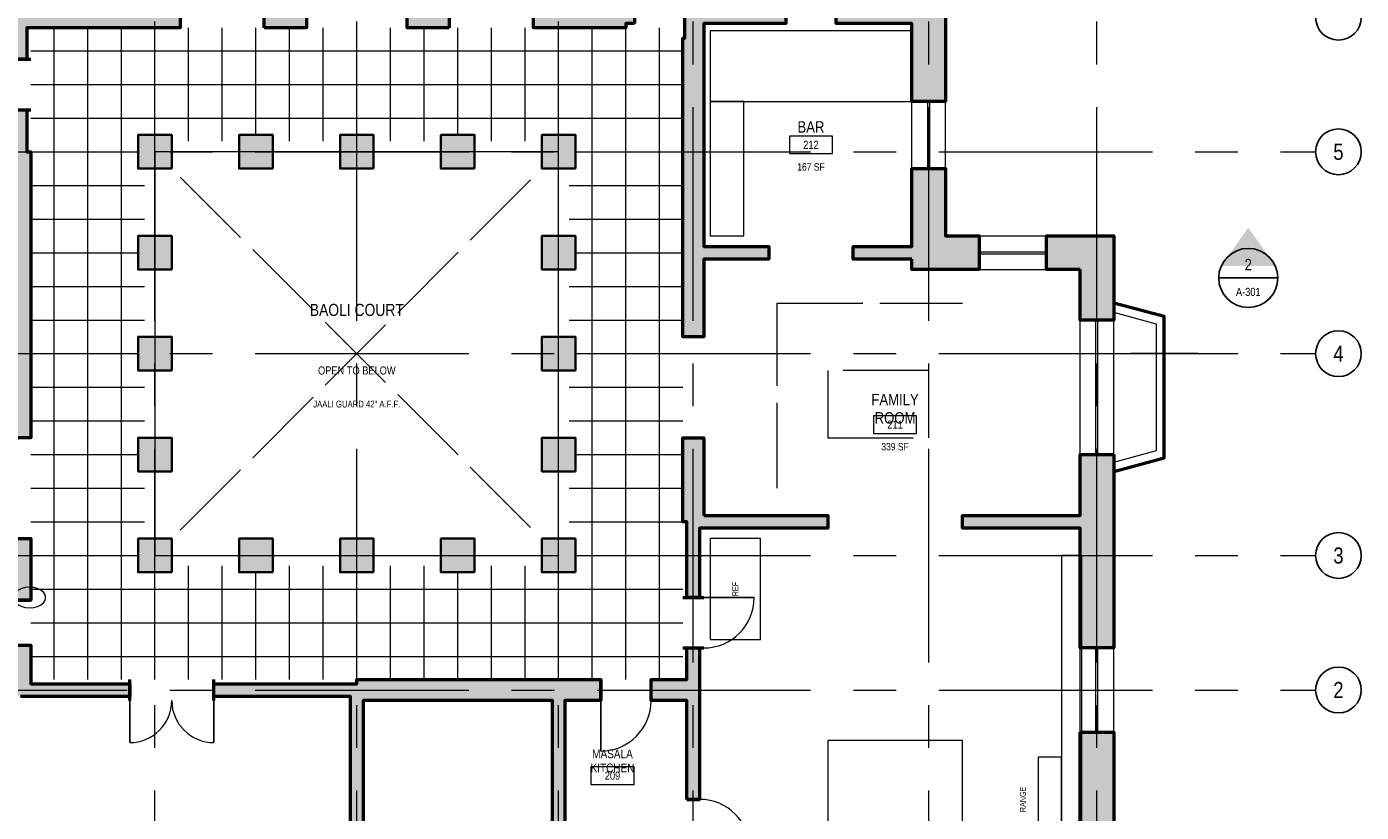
# Model space of a CAD drawing. Header units: inches. Extents: x -573 to 5349, y -139 to 1809.
# Tile 8 of 12: x 2356 to 3309, y 561 to 1121. Entities that reach past the tile are written whole.
import ezdxf
from ezdxf.enums import TextEntityAlignment as Align

# ---------------------------------------------------------------- set-up
doc = ezdxf.new("R2010")
doc.units = ezdxf.units.IN
doc.header["$LTSCALE"] = 48
doc.header["$MEASUREMENT"] = 0
doc.linetypes.add('CENTER', pattern=[5.08, 3.175, -0.635, 0.635, -0.635])
doc.linetypes.add('DASHED', pattern=[1.524, 1.27, -0.254])
for name, color, linetype, lineweight in [('A-ANNO-SYMB', 7, 'CONTINUOUS', 25), ('A-ANNO-TEXT', 7, 'CONTINUOUS', 25), ('A-AREA-IDEN', 5, 'CONTINUOUS', 18), ('A-COLS', 1, 'CONTINUOUS', 35), ('A-DOOR', 2, 'CONTINUOUS', 25), ('A-DOOR-SWNG', 2, 'CONTINUOUS', 13), ('A-FLOR-FIXT', 6, 'CONTINUOUS', 18), ('A-FLOR-OVHD', 8, 'DASHED', 18), ('A-FLOR-PATT', 8, 'CONTINUOUS', 9), ('A-FURN', 8, 'DASHED', 13), ('A-GLAZ', 4, 'CONTINUOUS', 18), ('A-GRID', 8, 'CENTER', 18), ('A-WALL', 7, 'CONTINUOUS', 50), ('A-WALL-PATT', 8, 'CONTINUOUS', 9)]:
    doc.layers.add(name, color=color, linetype=linetype, lineweight=lineweight)
doc.styles.add('JM', font='IBMPlexSansCondensed-Regular.ttf')

msp = doc.modelspace()

# ---------------------------------------------------------------- hatches: boundary and pattern name
at = {"layer": 'A-ANNO-SYMB'}
h = msp.add_hatch(color=7, dxfattribs=at)
h.dxf.hatch_style = 1
h.paths.add_polyline_path([(3228, 977.9), (3208.72, 950.63), (3247.28, 950.63)])
at = {"layer": 'A-COLS'}
h = msp.add_hatch(color=7, dxfattribs=at)
h.dxf.hatch_style = 1
h.paths.add_polyline_path([(2460, 1020), (2460, 1044), (2436, 1044), (2436, 1020)])
h = msp.add_hatch(color=7, dxfattribs=at)
h.dxf.hatch_style = 1
h.paths.add_polyline_path([(2532, 1020), (2532, 1044), (2508, 1044), (2508, 1020)])
h = msp.add_hatch(color=7, dxfattribs=at)
h.dxf.hatch_style = 1
h.paths.add_polyline_path([(2604, 1020), (2604, 1044), (2580, 1044), (2580, 1020)])
h = msp.add_hatch(color=7, dxfattribs=at)
h.dxf.hatch_style = 1
h.paths.add_polyline_path([(2676, 1020), (2676, 1044), (2652, 1044), (2652, 1020)])
h = msp.add_hatch(color=7, dxfattribs=at)
h.dxf.hatch_style = 1
h.paths.add_polyline_path([(2748, 1020), (2748, 1044), (2724, 1044), (2724, 1020)])
h = msp.add_hatch(color=7, dxfattribs=at)
h.dxf.hatch_style = 1
h.paths.add_polyline_path([(2460, 948), (2460, 972), (2436, 972), (2436, 948)])
h = msp.add_hatch(color=7, dxfattribs=at)
h.dxf.hatch_style = 1
h.paths.add_polyline_path([(2748, 948), (2748, 972), (2724, 972), (2724, 948)])
h = msp.add_hatch(color=7, dxfattribs=at)
h.dxf.hatch_style = 1
h.paths.add_polyline_path([(2460, 876), (2460, 900), (2436, 900), (2436, 876)])
h = msp.add_hatch(color=7, dxfattribs=at)
h.dxf.hatch_style = 1
h.paths.add_polyline_path([(2748, 876), (2748, 900), (2724, 900), (2724, 876)])
h = msp.add_hatch(color=7, dxfattribs=at)
h.dxf.hatch_style = 1
h.paths.add_polyline_path([(2460, 804), (2460, 828), (2436, 828), (2436, 804)])
h = msp.add_hatch(color=7, dxfattribs=at)
h.dxf.hatch_style = 1
h.paths.add_polyline_path([(2748, 804), (2748, 828), (2724, 828), (2724, 804)])
h = msp.add_hatch(color=7, dxfattribs=at)
h.dxf.hatch_style = 1
h.paths.add_polyline_path([(2460, 732), (2460, 756), (2436, 756), (2436, 732)])
h = msp.add_hatch(color=7, dxfattribs=at)
h.dxf.hatch_style = 1
h.paths.add_polyline_path([(2532, 732), (2532, 756), (2508, 756), (2508, 732)])
h = msp.add_hatch(color=7, dxfattribs=at)
h.dxf.hatch_style = 1
h.paths.add_polyline_path([(2604, 732), (2604, 756), (2580, 756), (2580, 732)])
h = msp.add_hatch(color=7, dxfattribs=at)
h.dxf.hatch_style = 1
h.paths.add_polyline_path([(2676, 732), (2676, 756), (2652, 756), (2652, 732)])
h = msp.add_hatch(color=7, dxfattribs=at)
h.dxf.hatch_style = 1
h.paths.add_polyline_path([(2748, 732), (2748, 756), (2724, 756), (2724, 732)])
at = {"layer": 'A-WALL-PATT'}
h = msp.add_hatch(color=7, dxfattribs=at)
h.dxf.hatch_style = 1
h.paths.add_polyline_path([(2356.5, 1098), (2347.5, 1098), (2347.5, 1128), (2347.5, 1231.5), (2272.02, 1231.5), (2272.02, 1240.5), (2347.5, 1240.5), (2347.5, 1368), (2280, 1368), (2280, 1392), (2424, 1392), (2424, 1368), (2404.5, 1368), (2404.5, 1135.5), (2466, 1135.5), (2466, 1120.5), (2400, 1120.5), (2359.5, 1120.5), (2356.5, 1120.5)])
h.paths.add_polyline_path([(2395.5, 1135.5), (2395.5, 1368), (2356.5, 1368), (2356.5, 1236), (2356.5, 1135.5)], flags=0)
h = msp.add_hatch(color=7, dxfattribs=at)
h.dxf.hatch_style = 1
h.paths.add_polyline_path([(2790, 1123.5), (2784, 1123.5), (2784, 1120.5), (2718, 1120.5), (2718, 1135.5), (2779.5, 1135.5), (2779.5, 1212), (2788.5, 1212), (2788.5, 1132.5), (2790, 1132.5)])
h = msp.add_hatch(color=7, dxfattribs=at)
h.dxf.hatch_style = 1
h.paths.add_polyline_path([(2934, 1132.5), (2988, 1132.5), (2988, 1218), (3012, 1218), (3012, 1068), (2988, 1068), (2988, 1123.5), (2934, 1123.5)])
h = msp.add_hatch(color=7, dxfattribs=at)
h.dxf.hatch_style = 1
h.paths.add_polyline_path([(2526, 1120.5), (2526, 1135.5), (2556, 1135.5), (2556, 1120.5)])
h = msp.add_hatch(color=7, dxfattribs=at)
h.dxf.hatch_style = 1
h.paths.add_polyline_path([(2658, 1120.5), (2628, 1120.5), (2628, 1135.5), (2658, 1135.5)])
h = msp.add_hatch(color=7, dxfattribs=at)
h.dxf.hatch_style = 1
h.paths.add_polyline_path([(2826, 1132.5), (2832, 1132.5), (2898, 1132.5), (2898, 1123.5), (2839.5, 1123.5), (2839.5, 964.5), (2886, 964.5), (2886, 955.5), (2839.5, 955.5), (2839.5, 900), (2824.5, 900), (2824.5, 960), (2824.5, 1113), (2826, 1113)])
h = msp.add_hatch(color=7, dxfattribs=at)
h.dxf.hatch_style = 1
h.paths.add_polyline_path([(2356.5, 1062), (2356.5, 1032), (2359.5, 1032), (2359.5, 828), (2344.5, 828), (2344.5, 1027.5), (2172, 1027.5), (2172, 924), (2148, 924), (2148, 1098), (2172, 1098), (2172, 1036.5), (2347.5, 1036.5), (2347.5, 1062)])
h = msp.add_hatch(color=7, dxfattribs=at)
h.dxf.hatch_style = 1
h.paths.add_polyline_path([(2988, 955.5), (2946, 955.5), (2946, 964.5), (2988, 964.5), (2988, 1020), (3012, 1020), (3012, 972), (3036, 972), (3036, 948), (2988, 948)])
h = msp.add_hatch(color=7, dxfattribs=at)
h.dxf.hatch_style = 1
h.paths.add_polyline_path([(3108, 948), (3084, 948), (3084, 972), (3132, 972), (3132, 912), (3108, 912)])
h = msp.add_hatch(color=7, dxfattribs=at)
h.dxf.hatch_style = 1
h.paths.add_polyline_path([(2172, 748.5), (2187, 748.5), (2187, 739.5), (2172, 739.5), (2172, 652.5), (2251.5, 652.5), (2251.5, 739.5), (2229, 739.5), (2229, 748.5), (2256, 748.5), (2344.5, 748.5), (2344.5, 756), (2359.5, 756), (2359.5, 744), (2359.5, 712.02), (2344.5, 712.02), (2344.5, 739.5), (2260.5, 739.5), (2260.5, 652.5), (2328, 652.5), (2344.5, 652.5), (2344.5, 679.98), (2359.5, 679.98), (2359.5, 655.5), (2359.5, 652.5), (2430, 652.5), (2430, 643.5), (2352, 643.5), (2332.5, 643.5), (2332.5, 522), (2323.5, 522), (2323.5, 643.5), (2256, 643.5), (2172, 643.5), (2172, 546), (2148, 546), (2148, 852), (2172, 852)])
h = msp.add_hatch(color=7, dxfattribs=at)
h.dxf.hatch_style = 1
h.paths.add_polyline_path([(2839.5, 772.5), (2928, 772.5), (2928, 763.5), (2836.5, 763.5), (2836.5, 714), (2827.5, 714), (2827.5, 768), (2824.5, 768), (2824.5, 828), (2839.5, 828)])
h = msp.add_hatch(color=7, dxfattribs=at)
h.dxf.hatch_style = 1
h.paths.add_polyline_path([(3132, 816), (3132, 678), (3108, 678), (3108, 763.5), (3024, 763.5), (3024, 772.5), (3108, 772.5), (3108, 816)])
h = msp.add_hatch(color=7, dxfattribs=at)
h.dxf.hatch_style = 1
h.paths.add_polyline_path([(2827.5, 570), (2827.5, 640.5), (2802, 640.5), (2802, 655.5), (2824.5, 655.5), (2827.5, 655.5), (2827.5, 678), (2836.5, 678), (2836.5, 648), (2836.5, 570)])
h = msp.add_hatch(color=7, dxfattribs=at)
h.dxf.hatch_style = 1
h.paths.add_polyline_path([(2740.5, 372), (2766, 372), (2766, 348), (2688, 348), (2688, 372), (2731.5, 372), (2731.5, 640.5), (2596.5, 640.5), (2596.5, 522), (2587.5, 522), (2587.5, 643.5), (2490, 643.5), (2490, 652.5), (2592, 652.5), (2592, 655.5), (2736, 655.5), (2766, 655.5), (2766, 640.5), (2740.5, 640.5)])
h = msp.add_hatch(color=7, dxfattribs=at)
h.dxf.hatch_style = 1
h.paths.add_polyline_path([(3108, 618), (3132, 618), (3132, 510), (3108, 510)])

# ---------------------------------------------------------------- linework, layer by layer
at = {"layer": 'A-ANNO-SYMB'}
for p, q in [((3206.88, 942), (3249.12, 942)), ((3192, 888), (3144, 888))]:
    msp.add_line(p, q, dxfattribs=at)
for centre, radius in [((3292.32, 1128), 16.32), ((3292.32, 1032), 16.32), ((3228, 942), 21.12), ((3292.32, 888), 16.32), ((3292.32, 744), 16.32), ((3292.32, 648), 16.32)]:
    msp.add_circle(centre, radius, dxfattribs=at)
at = {"layer": 'A-AREA-IDEN'}
for points in [[(2900.64, 1030.74), (2931.36, 1030.74), (2931.36, 1043.22), (2900.64, 1043.22)], [(2960.64, 831.11), (2991.36, 831.11), (2991.36, 843.59), (2960.64, 843.59)], [(2759.04, 580.69), (2789.76, 580.69), (2789.76, 593.17), (2759.04, 593.17)]]:
    msp.add_lwpolyline(points, close=True, dxfattribs=at)
at = {"layer": 'A-COLS'}
for points in [[(2460, 1020), (2460, 1044), (2436, 1044), (2436, 1020)], [(2532, 1020), (2532, 1044), (2508, 1044), (2508, 1020)], [(2604, 1020), (2604, 1044), (2580, 1044), (2580, 1020)], [(2676, 1020), (2676, 1044), (2652, 1044), (2652, 1020)], [(2748, 1020), (2748, 1044), (2724, 1044), (2724, 1020)], [(2460, 948), (2460, 972), (2436, 972), (2436, 948)], [(2748, 948), (2748, 972), (2724, 972), (2724, 948)], [(2460, 876), (2460, 900), (2436, 900), (2436, 876)], [(2748, 876), (2748, 900), (2724, 900), (2724, 876)], [(2460, 804), (2460, 828), (2436, 828), (2436, 804)], [(2748, 804), (2748, 828), (2724, 828), (2724, 804)], [(2460, 732), (2460, 756), (2436, 756), (2436, 732)], [(2532, 732), (2532, 756), (2508, 756), (2508, 732)], [(2604, 732), (2604, 756), (2580, 756), (2580, 732)], [(2676, 732), (2676, 756), (2652, 756), (2652, 732)], [(2748, 732), (2748, 756), (2724, 756), (2724, 732)]]:
    msp.add_lwpolyline(points, close=True, dxfattribs=at)
at = {"layer": 'A-DOOR'}
for p, q in [((2839.5, 714), (2875.5, 714)), ((2430, 640.5), (2430, 610.5)), ((2490, 640.5), (2490, 610.5)), ((2766, 640.5), (2766, 604.5))]:
    msp.add_line(p, q, dxfattribs=at)
at = {"layer": 'A-DOOR-SWNG'}
for centre, radius, start, end in [((2839.5, 714), 36, 270, 360), ((2430, 640.5), 30, -90, 0), ((2490, 640.5), 30, 180, 270), ((2766, 640.5), 36, -90, 0), ((2836.5, 534), 36, 0, 90)]:
    msp.add_arc(centre, radius, start, end, dxfattribs=at)
at = {"layer": 'A-FLOR-FIXT'}
for points in [[(2844, 1068), (2988, 1068), (2988, 1118.4), (2844, 1118.4)], [(2844, 972), (2868, 972), (2868, 1068), (2844, 1068)], [(2844, 684), (2880, 684), (2880, 756), (2844, 756)], [(3094.8, 384), (3109.2, 384), (3109.2, 744), (3094.8, 744)], [(2358.6, 721.44), (2355.65, 721.19), (2352.9, 720.44), (2350.54, 719.26), (2348.73, 717.72), (2347.59, 715.93), (2347.2, 714), (2347.59, 712.07), (2348.73, 710.28), (2350.54, 708.74), (2352.9, 707.56), (2355.65, 706.81), (2358.6, 706.56), (2361.55, 706.81), (2364.3, 707.56), (2366.66, 708.74), (2368.47, 710.28), (2369.61, 712.07), (2370, 714), (2369.61, 715.93), (2368.47, 717.72), (2366.66, 719.26), (2364.3, 720.44), (2361.55, 721.19)], [(2928, 504), (3024, 504), (3024, 612), (2928, 612)], [(3078, 540), (3094.8, 540), (3094.8, 600), (3078, 600)]]:
    msp.add_lwpolyline(points, close=True, dxfattribs=at)
msp.add_lwpolyline([(3132, 810.6), (3162.6, 819), (3162.6, 909), (3132, 917.4)], dxfattribs=at)
at = {"layer": 'A-FLOR-OVHD'}
for p, q in [((2466, 762), (2718, 1014)), ((2466, 1014), (2718, 762))]:
    msp.add_line(p, q, dxfattribs=at)
at = {"layer": 'A-FLOR-PATT'}
for p, q in [((2376, 655.5), (2376, 1120.5)), ((2400, 655.5), (2400, 1120.5)), ((2424, 655.5), (2424, 1120.5)), ((2448, 1044), (2448, 1120.5)), ((2472, 1039.5), (2472, 1120.5)), ((2496, 1039.5), (2496, 1120.5)), ((2520, 1044), (2520, 1120.5)), ((2544, 1039.5), (2544, 1120.5)), ((2568, 1039.5), (2568, 1120.5)), ((2592, 1044), (2592, 1120.5)), ((2616, 1039.5), (2616, 1120.5)), ((2640, 1039.5), (2640, 1120.5)), ((2664, 1044), (2664, 1120.5)), ((2688, 1039.5), (2688, 1120.5)), ((2712, 1039.5), (2712, 1120.5)), ((2736, 1044), (2736, 1120.5)), ((2760, 655.5), (2760, 1120.5)), ((2784, 655.5), (2784, 1120.5)), ((2808, 655.5), (2808, 1120.5)), ((2359.5, 1104), (2824.5, 1104)), ((2359.5, 1080), (2824.5, 1080)), ((2359.5, 1056), (2824.5, 1056)), ((2359.5, 1032), (2436, 1032)), ((2748, 1032), (2824.5, 1032)), ((2359.5, 1008), (2440.5, 1008)), ((2743.5, 1008), (2824.5, 1008)), ((2359.5, 984), (2440.5, 984)), ((2743.5, 984), (2824.5, 984)), ((2359.5, 960), (2436, 960)), ((2748, 960), (2824.5, 960)), ((2359.5, 936), (2440.5, 936)), ((2743.5, 936), (2824.5, 936)), ((2359.5, 912), (2440.5, 912)), ((2743.5, 912), (2824.5, 912)), ((2359.5, 888), (2436, 888)), ((2748, 888), (2824.5, 888)), ((2359.5, 864), (2440.5, 864)), ((2743.5, 864), (2824.5, 864)), ((2359.5, 840), (2440.5, 840)), ((2743.5, 840), (2824.5, 840)), ((2359.5, 816), (2436, 816)), ((2748, 816), (2824.5, 816)), ((2359.5, 792), (2440.5, 792)), ((2743.5, 792), (2824.5, 792)), ((2359.5, 768), (2440.5, 768)), ((2743.5, 768), (2824.5, 768)), ((2359.5, 744), (2436, 744)), ((2748, 744), (2824.5, 744)), ((2472, 655.5), (2472, 736.5)), ((2496, 655.5), (2496, 736.5)), ((2544, 655.5), (2544, 736.5)), ((2568, 655.5), (2568, 736.5)), ((2616, 655.5), (2616, 736.5)), ((2640, 655.5), (2640, 736.5)), ((2688, 655.5), (2688, 736.5)), ((2712, 655.5), (2712, 736.5)), ((2448, 655.5), (2448, 732)), ((2520, 655.5), (2520, 732)), ((2592, 655.5), (2592, 732)), ((2664, 655.5), (2664, 732)), ((2736, 655.5), (2736, 732)), ((2359.5, 720), (2824.5, 720)), ((2359.5, 696), (2824.5, 696)), ((2359.5, 672), (2824.5, 672))]:
    msp.add_line(p, q, dxfattribs=at)
at = {"layer": 'A-FURN'}
msp.add_lwpolyline([(2892, 792), (2892, 924), (3024, 924)], dxfattribs=at)
msp.add_lwpolyline([(2928, 828), (3000, 828), (3000, 876), (2928, 876)], close=True, dxfattribs=at)
at = {"layer": 'A-GLAZ'}
for p, q in [((2988, 1020), (2988, 1068)), ((2999.28, 1020), (2999.28, 1068)), ((3000.72, 1020), (3000.72, 1068)), ((3012, 1020), (3012, 1068)), ((2736, 1032), (2448, 1032)), ((2448, 1032), (2448, 744)), ((2736, 744), (2736, 1032)), ((3036, 972), (3084, 972)), ((3036, 960.72), (3084, 960.72)), ((3036, 959.28), (3084, 959.28)), ((3036, 948), (3084, 948)), ((3108, 816), (3108, 912)), ((3119.28, 816), (3119.28, 912)), ((3120.72, 816), (3120.72, 912)), ((3132, 816), (3132, 912)), ((2448, 744), (2736, 744)), ((3108, 618), (3108, 678)), ((3119.28, 618), (3119.28, 678)), ((3120.72, 618), (3120.72, 678)), ((3132, 618), (3132, 678))]:
    msp.add_line(p, q, dxfattribs=at)
at = {"layer": 'A-GRID'}
for p, q in [((2448, 180), (2448, 1668)), ((2592, 180), (2592, 1668)), ((2736, 180), (2736, 1668)), ((2832, 180), (2832, 1668)), ((3000, 180), (3000, 1668)), ((3120, 180), (3120, 1668)), ((1788, 1032), (3276, 1032)), ((1788, 888), (3276, 888)), ((1788, 744), (3276, 744)), ((1788, 648), (3276, 648))]:
    msp.add_line(p, q, dxfattribs=at)
at = {"layer": 'A-WALL'}
for p, q in [((2344.5, 1098), (2359.5, 1098)), ((2344.5, 1062), (2359.5, 1062)), ((2344.5, 712.02), (2359.5, 712.02)), ((2824.5, 714), (2839.5, 714)), ((2344.5, 679.98), (2359.5, 679.98)), ((2824.5, 678), (2839.5, 678)), ((2430, 640.5), (2430, 655.5)), ((2490, 640.5), (2490, 655.5)), ((2766, 640.5), (2766, 655.5)), ((2802, 640.5), (2802, 655.5)), ((2827.5, 570), (2836.5, 570))]:
    msp.add_line(p, q, dxfattribs=at)
for points in [[(2356.5, 1098), (2347.5, 1098), (2347.5, 1128), (2347.5, 1231.5), (2272.02, 1231.5), (2272.02, 1240.5), (2347.5, 1240.5), (2347.5, 1368), (2280, 1368), (2280, 1392), (2424, 1392), (2424, 1368), (2404.5, 1368), (2404.5, 1135.5), (2466, 1135.5), (2466, 1120.5), (2400, 1120.5), (2359.5, 1120.5), (2356.5, 1120.5)], [(2790, 1123.5), (2784, 1123.5), (2784, 1120.5), (2718, 1120.5), (2718, 1135.5), (2779.5, 1135.5), (2779.5, 1212), (2788.5, 1212), (2788.5, 1132.5), (2790, 1132.5)], [(2934, 1132.5), (2988, 1132.5), (2988, 1218), (3012, 1218), (3012, 1068), (2988, 1068), (2988, 1123.5), (2934, 1123.5)], [(2526, 1120.5), (2526, 1135.5), (2556, 1135.5), (2556, 1120.5)], [(2658, 1120.5), (2628, 1120.5), (2628, 1135.5), (2658, 1135.5)], [(2826, 1132.5), (2832, 1132.5), (2898, 1132.5), (2898, 1123.5), (2839.5, 1123.5), (2839.5, 964.5), (2886, 964.5), (2886, 955.5), (2839.5, 955.5), (2839.5, 900), (2824.5, 900), (2824.5, 960), (2824.5, 1113), (2826, 1113)], [(2356.5, 1062), (2356.5, 1032), (2359.5, 1032), (2359.5, 828), (2344.5, 828), (2344.5, 1027.5), (2172, 1027.5), (2172, 924), (2148, 924), (2148, 1098), (2172, 1098), (2172, 1036.5), (2347.5, 1036.5), (2347.5, 1062)], [(2988, 955.5), (2946, 955.5), (2946, 964.5), (2988, 964.5), (2988, 1020), (3012, 1020), (3012, 972), (3036, 972), (3036, 948), (2988, 948)], [(3108, 948), (3084, 948), (3084, 972), (3132, 972), (3132, 912), (3108, 912)], [(2839.5, 772.5), (2928, 772.5), (2928, 763.5), (2836.5, 763.5), (2836.5, 714), (2827.5, 714), (2827.5, 768), (2824.5, 768), (2824.5, 828), (2839.5, 828)], [(3132, 816), (3132, 678), (3108, 678), (3108, 763.5), (3024, 763.5), (3024, 772.5), (3108, 772.5), (3108, 816)], [(2827.5, 570), (2827.5, 640.5), (2802, 640.5), (2802, 655.5), (2824.5, 655.5), (2827.5, 655.5), (2827.5, 678), (2836.5, 678), (2836.5, 648), (2836.5, 570)], [(2740.5, 372), (2766, 372), (2766, 348), (2688, 348), (2688, 372), (2731.5, 372), (2731.5, 640.5), (2596.5, 640.5), (2596.5, 522), (2587.5, 522), (2587.5, 643.5), (2490, 643.5), (2490, 652.5), (2592, 652.5), (2592, 655.5), (2736, 655.5), (2766, 655.5), (2766, 640.5), (2740.5, 640.5)], [(3108, 618), (3132, 618), (3132, 510), (3108, 510)]]:
    msp.add_lwpolyline(points, close=True, dxfattribs=at)
for points in [[(3132, 804), (3168, 813.6), (3168, 914.4), (3132, 924)], [(2344.5, 756), (2359.5, 756), (2359.5, 744), (2359.5, 712.02), (2344.5, 712.02)], [(2344.5, 679.98), (2359.5, 679.98), (2359.5, 655.5), (2359.5, 652.5), (2430, 652.5), (2430, 643.5), (2352, 643.5)]]:
    msp.add_lwpolyline(points, dxfattribs=at)

# ---------------------------------------------------------------- texts
at = {"layer": 'A-ANNO-SYMB', "style": 'JM'}
for s, height, p in [('5', 11.52, (3292.32, 1032)), ('2', 8.16, (3228, 951.5)), ('A-301', 5.76, (3228, 932.07)), ('4', 11.52, (3292.32, 888)), ('3', 11.52, (3292.32, 744)), ('2', 11.52, (3292.32, 648))]:
    msp.add_text(s, height=height, dxfattribs=at).set_placement(p, align=Align.MIDDLE_CENTER)
at = {"layer": 'A-ANNO-TEXT', "style": 'JM'}
for s, height, p in [('BAOLI COURT', 8.64, (2592, 919.2)), ('OPEN TO BELOW', 5.76, (2592, 876)), ('JAALI GUARD 42" A.F.F.', 4.8, (2592, 852))]:
    msp.add_text(s, height=height, dxfattribs=at).set_placement(p, align=Align.MIDDLE_CENTER)
for s, p in [('REF', (2862, 720)), ('RANGE', (3067.2, 570))]:
    msp.add_text(s, height=4.32, rotation=90, dxfattribs=at).set_placement(p, align=Align.MIDDLE_CENTER)
at = {"layer": 'A-AREA-IDEN', "style": 'JM'}
for s, height, p in [('BAR', 8.16, (2916, 1049.76)), ('212', 5.76, (2916, 1036.98)), ('FAMILY', 8.16, (2976, 855.23)), ('ROOM', 8.16, (2976, 842.17)), ('211', 5.76, (2976, 837.35)), ('MASALA', 6.24, (2774.4, 602.41)), ('KITCHEN', 6.24, (2774.4, 592.43)), ('209', 5.76, (2774.4, 586.93))]:
    msp.add_text(s, height=height, dxfattribs=at).set_placement(p, align=Align.MIDDLE_CENTER)
for s, p in [('167 SF', (2916, 1023.88)), ('339 SF', (2976, 824.24))]:
    msp.add_text(s, height=5.28, dxfattribs=at).set_placement(p, align=Align.TOP_CENTER)

doc.saveas('drawing.dxf')
